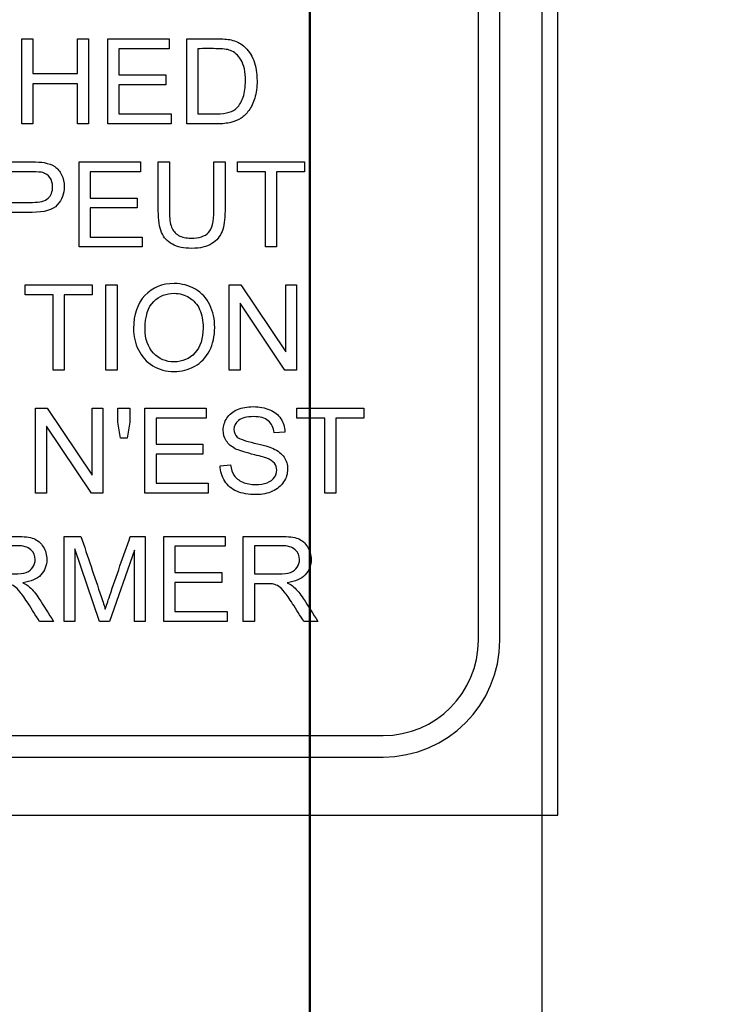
# Model space of a CAD drawing. Header units: inches. Extents: x 1 to 240, y -1 to 159.
# Tile 30 of 103: x 76.173 to 76.918, y 76.741 to 77.798. Entities that reach past the tile are written whole.
import ezdxf
from ezdxf.enums import TextEntityAlignment as Align
from ezdxf.lldxf.tags import DXFTag

# ---------------------------------------------------------------- set-up
doc = ezdxf.new("R2010")
doc.units = ezdxf.units.IN
doc.header["$MEASUREMENT"] = 0
for name, color, linetype in [('COM70219', 7, 'Continuous'), ('Default', 7, 'Continuous'), ('LAB20180', 7, 'Continuous')]:
    doc.layers.add(name, color=color, linetype=linetype)
doc.styles.add('SEACAD_Times_New_Roman', font='times.ttf')
tags = doc.linetypes.add('HIDDEN2', pattern=[0.1875, 0.125, -0.0625]).pattern_tags.tags
tags[6:7] = [DXFTag(74, 4), DXFTag(75, 0), DXFTag(340, '0'), DXFTag(46, 0.0), DXFTag(50, 0.0), DXFTag(44, 0.0), DXFTag(45, 0.0)]
tags[4:5] = [DXFTag(74, 4), DXFTag(75, 0), DXFTag(340, '0'), DXFTag(46, 0.0), DXFTag(50, 0.0), DXFTag(44, 0.0), DXFTag(45, 0.0)]
doc.dimstyles.new('HAMMOND_(STH_-_240x160)', dxfattribs={"dimtxt": 1, "dimasz": 1.25, "dimexe": 0.5, "dimexo": 0.5, "dimgap": 0.25, "dimtad": 0, "dimtih": 1, "dimtoh": 1, "dimzin": 0, "dimdsep": 46, "dimtxsty": 'SEACAD_Times_New_Roman', "dimblk1": '_SE_FILLED', "dimblk2": '_SE_FILLED', "dimsah": 1, "dimcen": 0.5, "dimadec": 0, "dimazin": 0, "dimtfac": 0.8, "dimtofl": 0, "dimtmove": 0, "dimatfit": 3, "dimfxl": 1, "dimtolj": 1, "dimtzin": 0, "dimarcsym": 0})

# ---------------------------------------------------------------- blocks, each defined once
blk = doc.blocks.new('SE')
at = {"layer": 'COM70219', "color": 7, "linetype": 'HIDDEN2'}
for p, q in [((76.4848, 69.603), (76.4848, 96.473)), ((76.4858, 69.603), (76.4858, 96.473)), ((76.7348, 69.603), (76.7348, 96.473))]:
    blk.add_line(p, q, dxfattribs=at)
at = {"layer": 'LAB20180', "color": 7, "linetype": 'Continuous'}
for p, q in [((76.7518, 76.944), (76.7518, 80.694)), ((76.6663, 77.132), (76.6663, 80.506)), ((76.6893, 77.132), (76.6893, 80.506)), ((76.1756, 77.6865), (76.1756, 77.778)), ((76.1756, 77.778), (76.1876, 77.778)), ((76.1876, 77.778), (76.1876, 77.7405)), ((76.2354, 77.7405), (76.2354, 77.778)), ((76.2354, 77.778), (76.2473, 77.778)), ((76.2473, 77.778), (76.2473, 77.6865)), ((76.268, 77.6865), (76.268, 77.778)), ((76.268, 77.778), (76.3339, 77.778)), ((76.3339, 77.778), (76.3339, 77.7673)), ((76.3528, 77.6865), (76.3528, 77.778)), ((76.3339, 77.7673), (76.28, 77.7673)), ((76.28, 77.7673), (76.28, 77.7391)), ((76.3648, 77.7673), (76.3648, 77.6973)), ((76.1876, 77.7405), (76.2354, 77.7405)), ((76.28, 77.7391), (76.3304, 77.7391)), ((76.3304, 77.7391), (76.3304, 77.7284)), ((76.2354, 77.7297), (76.1876, 77.7297)), ((76.1876, 77.7297), (76.1876, 77.6865)), ((76.2354, 77.6865), (76.2354, 77.7297)), ((76.3304, 77.7284), (76.28, 77.7284)), ((76.28, 77.7284), (76.28, 77.6973)), ((76.28, 77.6973), (76.336, 77.6973)), ((76.336, 77.6973), (76.336, 77.6865)), ((76.1876, 77.6865), (76.1756, 77.6865)), ((76.2473, 77.6865), (76.2354, 77.6865)), ((76.336, 77.6865), (76.268, 77.6865)), ((76.2371, 77.5543), (76.2371, 77.6458)), ((76.2371, 77.6458), (76.303, 77.6458)), ((76.303, 77.6458), (76.303, 77.635)), ((76.3223, 77.6458), (76.3343, 77.6458)), ((76.382, 77.6458), (76.394, 77.6458)), ((76.4073, 77.635), (76.4073, 77.6458)), ((76.4073, 77.6458), (76.4794, 77.6458)), ((76.4794, 77.6458), (76.4794, 77.635)), ((76.303, 77.635), (76.249, 77.635)), ((76.249, 77.635), (76.249, 77.6069)), ((76.4374, 77.635), (76.4073, 77.635)), ((76.4374, 77.5543), (76.4374, 77.635)), ((76.4794, 77.635), (76.4494, 77.635)), ((76.4494, 77.635), (76.4494, 77.5543)), ((76.249, 77.6069), (76.2995, 77.6069)), ((76.2995, 77.6069), (76.2995, 77.5962)), ((76.2995, 77.5962), (76.249, 77.5962)), ((76.249, 77.5962), (76.249, 77.565)), ((76.249, 77.565), (76.3051, 77.565)), ((76.3051, 77.565), (76.3051, 77.5543)), ((76.3051, 77.5543), (76.2371, 77.5543)), ((76.4494, 77.5543), (76.4374, 77.5543)), ((76.1791, 77.5028), (76.1791, 77.5136)), ((76.1791, 77.5136), (76.2513, 77.5136)), ((76.2513, 77.5136), (76.2513, 77.5028)), ((76.2658, 77.4221), (76.2658, 77.5136)), ((76.2658, 77.5136), (76.2779, 77.5136)), ((76.2779, 77.5136), (76.2779, 77.4221)), ((76.3985, 77.4221), (76.3985, 77.5136)), ((76.3985, 77.5136), (76.4109, 77.5136)), ((76.4109, 77.5136), (76.4593, 77.4416)), ((76.4593, 77.4416), (76.4593, 77.5136)), ((76.4593, 77.5136), (76.4709, 77.5136)), ((76.4709, 77.5136), (76.4709, 77.4221)), ((76.2091, 77.5028), (76.1791, 77.5028)), ((76.2091, 77.4221), (76.2091, 77.5028)), ((76.2513, 77.5028), (76.2212, 77.5028)), ((76.2212, 77.5028), (76.2212, 77.4221)), ((76.4584, 77.4221), (76.4101, 77.494)), ((76.4101, 77.494), (76.4101, 77.4221)), ((76.2212, 77.4221), (76.2091, 77.4221)), ((76.2779, 77.4221), (76.2658, 77.4221)), ((76.4101, 77.4221), (76.3985, 77.4221)), ((76.4709, 77.4221), (76.4584, 77.4221)), ((76.1904, 77.2899), (76.1904, 77.3813)), ((76.1904, 77.3813), (76.2028, 77.3813)), ((76.2028, 77.3813), (76.2512, 77.3094)), ((76.2512, 77.3094), (76.2512, 77.3813)), ((76.2512, 77.3813), (76.2628, 77.3813)), ((76.2628, 77.3813), (76.2628, 77.2899)), ((76.2789, 77.366), (76.2789, 77.3813)), ((76.2789, 77.3813), (76.2918, 77.3813)), ((76.2918, 77.3813), (76.2918, 77.366)), ((76.3079, 77.2899), (76.3079, 77.3813)), ((76.3079, 77.3813), (76.3738, 77.3813)), ((76.3738, 77.3813), (76.3738, 77.3706)), ((76.4711, 77.3706), (76.4711, 77.3813)), ((76.4711, 77.3813), (76.5432, 77.3813)), ((76.5432, 77.3813), (76.5432, 77.3706)), ((76.3738, 77.3706), (76.3199, 77.3706)), ((76.3199, 77.3706), (76.3199, 77.3425)), ((76.5011, 77.3706), (76.4711, 77.3706)), ((76.5011, 77.2899), (76.5011, 77.3706)), ((76.5432, 77.3706), (76.5131, 77.3706)), ((76.5131, 77.3706), (76.5131, 77.2899)), ((76.2504, 77.2899), (76.2021, 77.3618)), ((76.2021, 77.3618), (76.2021, 77.2899)), ((76.2818, 77.3489), (76.2789, 77.366)), ((76.2918, 77.366), (76.2888, 77.3489)), ((76.2888, 77.3489), (76.2818, 77.3489)), ((76.4584, 77.3555), (76.4468, 77.3547)), ((76.3199, 77.3425), (76.3703, 77.3425)), ((76.3703, 77.3425), (76.3703, 77.3317)), ((76.3703, 77.3317), (76.3199, 77.3317)), ((76.3199, 77.3317), (76.3199, 77.3006)), ((76.3886, 77.3193), (76.4, 77.3204)), ((76.3199, 77.3006), (76.3759, 77.3006)), ((76.3759, 77.3006), (76.3759, 77.2899)), ((76.2021, 77.2899), (76.1904, 77.2899)), ((76.2628, 77.2899), (76.2504, 77.2899)), ((76.3759, 77.2899), (76.3079, 77.2899)), ((76.5131, 77.2899), (76.5011, 77.2899)), ((76.221, 77.152), (76.221, 77.2435)), ((76.221, 77.2435), (76.2391, 77.2435)), ((76.2922, 77.2435), (76.3083, 77.2435)), ((76.3083, 77.2435), (76.3083, 77.152)), ((76.3282, 77.152), (76.3282, 77.2435)), ((76.3282, 77.2435), (76.3941, 77.2435)), ((76.3941, 77.2435), (76.3941, 77.2328)), ((76.4134, 77.152), (76.4134, 77.2435)), ((76.3941, 77.2328), (76.3402, 77.2328)), ((76.3402, 77.2328), (76.3402, 77.2046)), ((76.4255, 77.2334), (76.4255, 77.2031)), ((76.2591, 77.152), (76.2327, 77.23)), ((76.2327, 77.23), (76.2327, 77.152)), ((76.2966, 77.2287), (76.2697, 77.152)), ((76.2966, 77.152), (76.2966, 77.2287)), ((76.3402, 77.2046), (76.3907, 77.2046)), ((76.3907, 77.2046), (76.3907, 77.1939)), ((76.3907, 77.1939), (76.3402, 77.1939)), ((76.3402, 77.1939), (76.3402, 77.1628)), ((76.4255, 77.1926), (76.4255, 77.152)), ((76.3402, 77.1628), (76.3963, 77.1628)), ((76.3963, 77.1628), (76.3963, 77.152)), ((76.2098, 77.152), (76.1946, 77.152)), ((76.2327, 77.152), (76.221, 77.152)), ((76.2697, 77.152), (76.2591, 77.152)), ((76.3083, 77.152), (76.2966, 77.152)), ((76.3963, 77.152), (76.3282, 77.152)), ((76.4255, 77.152), (76.4134, 77.152)), ((76.4938, 77.152), (76.4787, 77.152)), ((74.6898, 77.0295), (76.5638, 77.0295)), ((74.6898, 77.0065), (76.5638, 77.0065)), ((74.5018, 76.944), (76.7518, 76.944))]:
    blk.add_line(p, q, dxfattribs=at)
for radius, end in [(0.1025, 360), (0.1255, 0)]:
    blk.add_arc((76.5638, 77.132), radius, 270, end, dxfattribs=at)
for points, knots in [([(76.3528, 77.778), (76.3632, 77.778), (76.3737, 77.778), (76.3842, 77.778), (76.3913, 77.778), (76.3968, 77.7776), (76.4005, 77.7767), (76.4058, 77.7754), (76.4102, 77.7733), (76.4139, 77.7702), (76.4188, 77.7661), (76.4224, 77.7609), (76.4248, 77.7545), (76.4272, 77.7481), (76.4284, 77.7409), (76.4284, 77.7258), (76.4276, 77.7197), (76.4243, 77.7089), (76.4222, 77.7045), (76.4196, 77.701), (76.4171, 77.6975), (76.4144, 77.6947), (76.4114, 77.6927), (76.4083, 77.6907), (76.4047, 77.6892), (76.4004, 77.6881), (76.3961, 77.6871), (76.3913, 77.6865), (76.3857, 77.6865), (76.3747, 77.6865), (76.3638, 77.6865), (76.3528, 77.6865)], [0, 0, 0, 0, 0.15036, 0.15036, 0.15036, 0.22873, 0.22873, 0.22873, 0.30051, 0.30051, 0.30051, 0.392465, 0.392465, 0.392465, 0.489927, 0.489927, 0.574199, 0.574199, 0.658471, 0.658471, 0.658471, 0.714696, 0.714696, 0.714696, 0.771705, 0.771705, 0.771705, 0.842381, 0.842381, 0.842381, 1, 1, 1, 1]), ([(76.3648, 77.6973), (76.3713, 77.6973), (76.3778, 77.6973), (76.3843, 77.6973), (76.3904, 77.6973), (76.3951, 77.6979), (76.3985, 77.699), (76.402, 77.7001), (76.4047, 77.7016), (76.4067, 77.7037), (76.4096, 77.7066), (76.4119, 77.7105), (76.4135, 77.7153), (76.4151, 77.7201), (76.4159, 77.726), (76.4159, 77.7425), (76.4144, 77.7499), (76.4112, 77.7551), (76.408, 77.7602), (76.4042, 77.7637), (76.3997, 77.7654), (76.3965, 77.7667), (76.3912, 77.7673), (76.384, 77.7673), (76.3776, 77.7674), (76.3712, 77.7673), (76.3648, 77.7673)], [0, 0, 0, 0, 0.131505, 0.131505, 0.131505, 0.227953, 0.227953, 0.227953, 0.292471, 0.292471, 0.292471, 0.383731, 0.383731, 0.383731, 0.499097, 0.499097, 0.657978, 0.657978, 0.657978, 0.764008, 0.764008, 0.764008, 0.870543, 0.870543, 0.870543, 1, 1, 1, 1]), ([(76.1514, 77.6458), (76.1629, 77.6458), (76.1744, 77.6458), (76.1859, 77.6458), (76.192, 77.6458), (76.1966, 77.6455), (76.1997, 77.6449), (76.2042, 77.644), (76.208, 77.6427), (76.2111, 77.6406), (76.2141, 77.6385), (76.2165, 77.6356), (76.2184, 77.6318), (76.2202, 77.628), (76.2212, 77.6238), (76.2212, 77.6115), (76.2187, 77.6049), (76.2137, 77.5995), (76.2088, 77.5941), (76.1998, 77.5914), (76.1868, 77.5914), (76.179, 77.5914), (76.1712, 77.5914), (76.1634, 77.5914)], [0, 0, 0, 0, 0.216971, 0.216971, 0.216971, 0.304522, 0.304522, 0.304522, 0.381097, 0.381097, 0.381097, 0.453965, 0.453965, 0.453965, 0.533539, 0.533539, 0.671179, 0.671179, 0.671179, 0.852672, 0.852672, 0.852672, 1, 1, 1, 1]), ([(76.394, 77.6458), (76.394, 77.6282), (76.394, 77.6106), (76.394, 77.593), (76.394, 77.5838), (76.393, 77.5765), (76.3909, 77.5711), (76.3887, 77.5657), (76.3851, 77.5613), (76.3797, 77.5579), (76.3742, 77.5545), (76.3671, 77.5528), (76.3498, 77.5528), (76.3428, 77.5543), (76.3374, 77.5572), (76.332, 77.5602), (76.3281, 77.5644), (76.3258, 77.57), (76.3235, 77.5756), (76.3223, 77.5833), (76.3223, 77.593), (76.3223, 77.6106), (76.3223, 77.6282), (76.3223, 77.6458)], [0, 0, 0, 0, 0.229399, 0.229399, 0.229399, 0.32602, 0.32602, 0.32602, 0.402375, 0.402375, 0.402375, 0.498845, 0.498845, 0.592634, 0.592634, 0.592634, 0.669183, 0.669183, 0.669183, 0.770619, 0.770619, 0.770619, 1, 1, 1, 1]), ([(76.394, 77.6458), (76.394, 77.6282), (76.394, 77.6106), (76.394, 77.593), (76.394, 77.5838), (76.393, 77.5765), (76.3909, 77.5711), (76.3887, 77.5657), (76.3851, 77.5613), (76.3797, 77.5579), (76.3742, 77.5545), (76.3671, 77.5528), (76.3498, 77.5528), (76.3428, 77.5543), (76.3374, 77.5572), (76.332, 77.5602), (76.3281, 77.5644), (76.3258, 77.57), (76.3235, 77.5756), (76.3223, 77.5833), (76.3223, 77.593), (76.3223, 77.6106), (76.3223, 77.6282), (76.3223, 77.6458)], [0, 0, 0, 0, 0.229399, 0.229399, 0.229399, 0.32602, 0.32602, 0.32602, 0.402375, 0.402375, 0.402375, 0.498845, 0.498845, 0.592634, 0.592634, 0.592634, 0.669183, 0.669183, 0.669183, 0.770619, 0.770619, 0.770619, 1, 1, 1, 1]), ([(76.3343, 77.6458), (76.3343, 77.6282), (76.3343, 77.6106), (76.3343, 77.593), (76.3343, 77.5851), (76.335, 77.5793), (76.338, 77.5717), (76.3405, 77.5689), (76.3441, 77.5668), (76.3477, 77.5647), (76.3521, 77.5638), (76.3662, 77.5638), (76.3725, 77.5658), (76.3763, 77.5698), (76.3801, 77.5738), (76.382, 77.5816), (76.382, 77.593), (76.382, 77.6106), (76.382, 77.6282), (76.382, 77.6458)], [0, 0, 0, 0, 0.272425, 0.272425, 0.272425, 0.3487, 0.3487, 0.424974, 0.424974, 0.424974, 0.489634, 0.489634, 0.601458, 0.601458, 0.601458, 0.727547, 0.727547, 0.727547, 1, 1, 1, 1]), ([(76.3343, 77.6458), (76.3343, 77.6282), (76.3343, 77.6106), (76.3343, 77.593), (76.3343, 77.5851), (76.335, 77.5793), (76.338, 77.5717), (76.3405, 77.5689), (76.3441, 77.5668), (76.3477, 77.5647), (76.3521, 77.5638), (76.3662, 77.5638), (76.3725, 77.5658), (76.3763, 77.5698), (76.3801, 77.5738), (76.382, 77.5816), (76.382, 77.593), (76.382, 77.6106), (76.382, 77.6282), (76.382, 77.6458)], [0, 0, 0, 0, 0.272425, 0.272425, 0.272425, 0.3487, 0.3487, 0.424974, 0.424974, 0.424974, 0.489634, 0.489634, 0.601458, 0.601458, 0.601458, 0.727547, 0.727547, 0.727547, 1, 1, 1, 1]), ([(76.1634, 77.6022), (76.1713, 77.6022), (76.1792, 77.6022), (76.1871, 77.6022), (76.1949, 77.6022), (76.2005, 77.6037), (76.207, 77.6095), (76.2087, 77.6136), (76.2087, 77.6228), (76.2077, 77.6261), (76.2058, 77.6288), (76.2039, 77.6316), (76.2013, 77.6333), (76.1982, 77.6342), (76.1961, 77.6348), (76.1923, 77.635), (76.1868, 77.635), (76.179, 77.635), (76.1712, 77.635), (76.1634, 77.635)], [0, 0, 0, 0, 0.215563, 0.215563, 0.215563, 0.355571, 0.355571, 0.495578, 0.495578, 0.59581, 0.59581, 0.59581, 0.683087, 0.683087, 0.683087, 0.786632, 0.786632, 0.786632, 1, 1, 1, 1]), ([(76.2957, 77.4666), (76.2957, 77.4817), (76.2998, 77.4936), (76.3079, 77.5022), (76.316, 77.5108), (76.3265, 77.515), (76.3477, 77.515), (76.3553, 77.513), (76.3689, 77.505), (76.374, 77.4993), (76.3776, 77.4922), (76.3811, 77.485), (76.3829, 77.4768), (76.3829, 77.4584), (76.381, 77.4501), (76.3735, 77.4355), (76.3682, 77.4299), (76.3614, 77.4262), (76.3545, 77.4225), (76.3472, 77.4206), (76.3307, 77.4206), (76.323, 77.4226), (76.3095, 77.4309), (76.3044, 77.4366), (76.3009, 77.4438), (76.2975, 77.451), (76.2957, 77.4586), (76.2957, 77.4666)], [0, 0, 0, 0, 0.133484, 0.133484, 0.133484, 0.256502, 0.256502, 0.33696, 0.33696, 0.417418, 0.417418, 0.417418, 0.501976, 0.501976, 0.588225, 0.588225, 0.674475, 0.674475, 0.674475, 0.751467, 0.751467, 0.834973, 0.834973, 0.91848, 0.91848, 0.91848, 1, 1, 1, 1]), ([(76.3081, 77.4663), (76.3081, 77.4553), (76.3111, 77.4467), (76.3229, 77.434), (76.3303, 77.4309), (76.3483, 77.4309), (76.3558, 77.4341), (76.3616, 77.4405), (76.3674, 77.4468), (76.3704, 77.4559), (76.3704, 77.475), (76.3692, 77.4816), (76.3667, 77.4871), (76.3642, 77.4927), (76.3605, 77.4969), (76.3556, 77.4999), (76.3508, 77.503), (76.3454, 77.5045), (76.3394, 77.5046), (76.3309, 77.5047), (76.3235, 77.5016), (76.3174, 77.4957), (76.3112, 77.4899), (76.3081, 77.48), (76.3081, 77.4663)], [0, 0, 0, 0, 0.119188, 0.119188, 0.238375, 0.238375, 0.359185, 0.359185, 0.359185, 0.4976, 0.4976, 0.585095, 0.585095, 0.585095, 0.663975, 0.663975, 0.663975, 0.742633, 0.742633, 0.742633, 0.854562, 0.854562, 0.854562, 1, 1, 1, 1]), ([(76.4, 77.3204), (76.4005, 77.3157), (76.4018, 77.3119), (76.4038, 77.309), (76.4057, 77.306), (76.4088, 77.3036), (76.4171, 77.3), (76.4218, 77.2991), (76.4316, 77.2991), (76.4356, 77.2997), (76.4427, 77.3025), (76.4453, 77.3044), (76.447, 77.3069), (76.4487, 77.3092), (76.4496, 77.3118), (76.4496, 77.3175), (76.4487, 77.32), (76.4453, 77.3243), (76.4426, 77.326), (76.4388, 77.3275), (76.4363, 77.3284), (76.4309, 77.3299), (76.4226, 77.3319), (76.4142, 77.334), (76.4083, 77.3359), (76.405, 77.3376), (76.4006, 77.34), (76.3974, 77.3428), (76.3931, 77.3496), (76.3921, 77.3534), (76.3921, 77.3622), (76.3934, 77.3665), (76.3986, 77.3745), (76.4024, 77.3776), (76.4074, 77.3797), (76.4124, 77.3818), (76.418, 77.3828), (76.4309, 77.3828), (76.4369, 77.3817), (76.442, 77.3795), (76.4472, 77.3774), (76.4512, 77.3742), (76.4539, 77.3699), (76.4566, 77.3657), (76.4582, 77.3609), (76.4584, 77.3555)], [0, 0, 0, 0, 0.049955, 0.049955, 0.049955, 0.102828, 0.102828, 0.155702, 0.155702, 0.202977, 0.202977, 0.250252, 0.250252, 0.250252, 0.287071, 0.287071, 0.323107, 0.323107, 0.359143, 0.359143, 0.359143, 0.428482, 0.428482, 0.428482, 0.505003, 0.505003, 0.505003, 0.558514, 0.558514, 0.612025, 0.612025, 0.669359, 0.669359, 0.726692, 0.726692, 0.726692, 0.796428, 0.796428, 0.873067, 0.873067, 0.873067, 0.937109, 0.937109, 0.937109, 1, 1, 1, 1]), ([(76.4468, 77.3547), (76.4462, 77.3604), (76.4441, 77.3647), (76.4405, 77.3677), (76.4369, 77.3706), (76.4316, 77.3721), (76.4173, 77.3721), (76.412, 77.3708), (76.4086, 77.368), (76.4053, 77.3653), (76.4036, 77.3621), (76.4036, 77.3551), (76.4049, 77.3524), (76.4072, 77.3502), (76.4095, 77.3481), (76.4156, 77.346), (76.4254, 77.3437), (76.4352, 77.3415), (76.4419, 77.3396), (76.4456, 77.3379), (76.4509, 77.3354), (76.4548, 77.3324), (76.4574, 77.3286), (76.46, 77.3249), (76.4612, 77.3205), (76.4612, 77.3108), (76.4598, 77.3062), (76.457, 77.3019), (76.4542, 77.2977), (76.4503, 77.2943), (76.445, 77.2919), (76.4398, 77.2896), (76.434, 77.2883), (76.4192, 77.2883), (76.4123, 77.2896), (76.4067, 77.2919), (76.4011, 77.2943), (76.3968, 77.298), (76.3937, 77.3028), (76.3905, 77.3077), (76.3888, 77.3131), (76.3886, 77.3193)], [0, 0, 0, 0, 0.061312, 0.061312, 0.061312, 0.129301, 0.129301, 0.199655, 0.199655, 0.199655, 0.244565, 0.244565, 0.283681, 0.283681, 0.283681, 0.363923, 0.363923, 0.363923, 0.45074, 0.45074, 0.45074, 0.513304, 0.513304, 0.513304, 0.571679, 0.571679, 0.630054, 0.630054, 0.630054, 0.695239, 0.695239, 0.695239, 0.766446, 0.766446, 0.856951, 0.856951, 0.856951, 0.928217, 0.928217, 0.928217, 1, 1, 1, 1]), ([(76.1294, 77.2435), (76.1429, 77.2435), (76.1564, 77.2435), (76.1699, 77.2435), (76.178, 77.2435), (76.1842, 77.2427), (76.1927, 77.2394), (76.1961, 77.2365), (76.1986, 77.2323), (76.2011, 77.2282), (76.2024, 77.2236), (76.2024, 77.2121), (76.2003, 77.2066), (76.1919, 77.1977), (76.1854, 77.1949), (76.1767, 77.1937)], [0, 0, 0, 0, 0.318575, 0.318575, 0.318575, 0.446337, 0.446337, 0.5741, 0.5741, 0.5741, 0.692086, 0.692086, 0.846043, 0.846043, 1, 1, 1, 1]), ([(76.2391, 77.2435), (76.2464, 77.2219), (76.2536, 77.2004), (76.2609, 77.1788), (76.2629, 77.1728), (76.2643, 77.1682), (76.2652, 77.1652)], [0, 0, 0, 0, 0.827448, 0.827448, 0.827448, 1, 1, 1, 1]), ([(76.2652, 77.1652), (76.2663, 77.1685), (76.2679, 77.1734), (76.2701, 77.1799), (76.2773, 77.2011), (76.2848, 77.2223), (76.2922, 77.2435)], [0, 0, 0, 0, 0.186749, 0.186749, 0.186749, 1, 1, 1, 1]), ([(76.4134, 77.2435), (76.4269, 77.2435), (76.4404, 77.2435), (76.4539, 77.2435), (76.4621, 77.2435), (76.4682, 77.2427), (76.4767, 77.2394), (76.4801, 77.2365), (76.4826, 77.2323), (76.4852, 77.2282), (76.4865, 77.2236), (76.4865, 77.2121), (76.4843, 77.2066), (76.4759, 77.1977), (76.4695, 77.1949), (76.4607, 77.1937)], [0, 0, 0, 0, 0.318575, 0.318575, 0.318575, 0.446337, 0.446337, 0.5741, 0.5741, 0.5741, 0.692086, 0.692086, 0.846043, 0.846043, 1, 1, 1, 1]), ([(76.1414, 77.2031), (76.1501, 77.2031), (76.1588, 77.2031), (76.1674, 77.2031), (76.173, 77.2031), (76.1773, 77.2037), (76.1835, 77.206), (76.1859, 77.2078), (76.1875, 77.2104), (76.1891, 77.2129), (76.1899, 77.2156), (76.1899, 77.2229), (76.1884, 77.2264), (76.1853, 77.2292), (76.1821, 77.2321), (76.1771, 77.2334), (76.1703, 77.2334), (76.1607, 77.2334), (76.1511, 77.2334), (76.1414, 77.2334)], [0, 0, 0, 0, 0.228458, 0.228458, 0.228458, 0.326582, 0.326582, 0.424707, 0.424707, 0.424707, 0.499017, 0.499017, 0.606691, 0.606691, 0.606691, 0.745818, 0.745818, 0.745818, 1, 1, 1, 1]), ([(76.4255, 77.2031), (76.4342, 77.2031), (76.4428, 77.2031), (76.4515, 77.2031), (76.457, 77.2031), (76.4613, 77.2037), (76.4675, 77.206), (76.4699, 77.2078), (76.4716, 77.2104), (76.4732, 77.2129), (76.474, 77.2156), (76.474, 77.2229), (76.4724, 77.2264), (76.4693, 77.2292), (76.4662, 77.2321), (76.4612, 77.2334), (76.4544, 77.2334), (76.4448, 77.2334), (76.4351, 77.2334), (76.4255, 77.2334)], [0, 0, 0, 0, 0.228458, 0.228458, 0.228458, 0.326582, 0.326582, 0.424707, 0.424707, 0.424707, 0.499017, 0.499017, 0.606691, 0.606691, 0.606691, 0.745818, 0.745818, 0.745818, 1, 1, 1, 1]), ([(76.1946, 77.152), (76.1906, 77.1584), (76.1866, 77.1647), (76.1826, 77.1711), (76.1791, 77.1766), (76.1761, 77.1808), (76.1738, 77.1837), (76.1715, 77.1866), (76.1695, 77.1886), (76.1677, 77.1898), (76.1659, 77.1909), (76.1641, 77.1917), (76.1622, 77.1922), (76.1608, 77.1925), (76.1586, 77.1926), (76.1554, 77.1926), (76.1508, 77.1927), (76.1461, 77.1926), (76.1414, 77.1926)], [0, 0, 0, 0, 0.307258, 0.307258, 0.307258, 0.516542, 0.516542, 0.516542, 0.634961, 0.634961, 0.634961, 0.716737, 0.716737, 0.716737, 0.809187, 0.809187, 0.809187, 1, 1, 1, 1]), ([(76.1767, 77.1937), (76.1798, 77.1922), (76.1823, 77.1906), (76.1839, 77.1891), (76.1875, 77.1859), (76.1908, 77.1818), (76.194, 77.1769), (76.1993, 77.1687), (76.2045, 77.1603), (76.2098, 77.152)], [0, 0, 0, 0, 0.159282, 0.159282, 0.159282, 0.452857, 0.452857, 0.452857, 1, 1, 1, 1]), ([(76.4787, 77.152), (76.4747, 77.1584), (76.4707, 77.1647), (76.4666, 77.1711), (76.4632, 77.1766), (76.4602, 77.1808), (76.4579, 77.1837), (76.4556, 77.1866), (76.4535, 77.1886), (76.4517, 77.1898), (76.4499, 77.1909), (76.4481, 77.1917), (76.4462, 77.1922), (76.4448, 77.1925), (76.4427, 77.1926), (76.4395, 77.1926), (76.4348, 77.1927), (76.4302, 77.1926), (76.4255, 77.1926)], [0, 0, 0, 0, 0.307258, 0.307258, 0.307258, 0.516542, 0.516542, 0.516542, 0.634961, 0.634961, 0.634961, 0.716737, 0.716737, 0.716737, 0.809187, 0.809187, 0.809187, 1, 1, 1, 1]), ([(76.4607, 77.1937), (76.4639, 77.1922), (76.4663, 77.1906), (76.468, 77.1891), (76.4715, 77.1859), (76.4749, 77.1818), (76.478, 77.1769), (76.4834, 77.1687), (76.4886, 77.1603), (76.4938, 77.152)], [0, 0, 0, 0, 0.159282, 0.159282, 0.159282, 0.452857, 0.452857, 0.452857, 1, 1, 1, 1])]:
    blk.add_open_spline(points, degree=3, knots=knots, dxfattribs=at)
blk = doc.blocks.new('DMBLK2888')
at = {"layer": 'Default', "linetype": 'Continuous'}
for points in [[(83.5847, 86.7566), (83.3764, 88.0066), (83.1681, 86.7566)], [(83.5847, 76.179), (83.1681, 76.179), (83.3764, 74.929)]]:
    blk.add_hatch(color=7, dxfattribs=at).paths.add_polyline_path(points)
at = {"layer": 'Default', "color": 7, "linetype": 'Continuous'}
for p, q in [((78.5988, 88.0066), (83.8764, 88.0066)), ((83.3764, 88.0066), (83.3764, 82.3178)), ((83.3764, 80.9678), (83.3764, 74.929)), ((75.7463, 74.929), (83.8764, 74.929))]:
    blk.add_line(p, q, dxfattribs=at)
at = {"layer": 'Default', "color": 7, "linetype": 'Continuous', "style": 'SEACAD_Times_New_Roman'}
blk.add_text('13.08', height=1, dxfattribs=at).set_placement((81.6703, 81.9678), align=Align.TOP_LEFT)
blk = doc.blocks.new('_SE_FILLED')
at = {"color": 0}
blk.add_line((0, 0), (-1, 0), dxfattribs=at)
blk.add_solid([(0, 0), (-1, -0.1665), (-1, 0.1665), (0, 0)], dxfattribs=at)

msp = doc.modelspace()

# ---------------------------------------------------------------- block references
at = {"layer": 'Default'}
msp.add_blockref('SE', (0, 0), dxfattribs=at)

# ---------------------------------------------------------------- dimensions: what is measured, and where the dimension line sits
at = {"layer": 'Default', "color": 7, "linetype": 'Continuous'}
dim = msp.add_linear_dim(base=(83.3764, 74.929), p1=(78.0988, 88.0066), p2=(75.2463, 74.929), angle=90, text='\\A1;<>', dimstyle='HAMMOND_(STH_-_240x160)', dxfattribs=at)
dim.commit()
dim.dimension.update_dxf_attribs({"geometry": 'DMBLK2888', "text_midpoint": (83.3764, 81.4678), "dimtype": 160})

doc.saveas('drawing.dxf')
